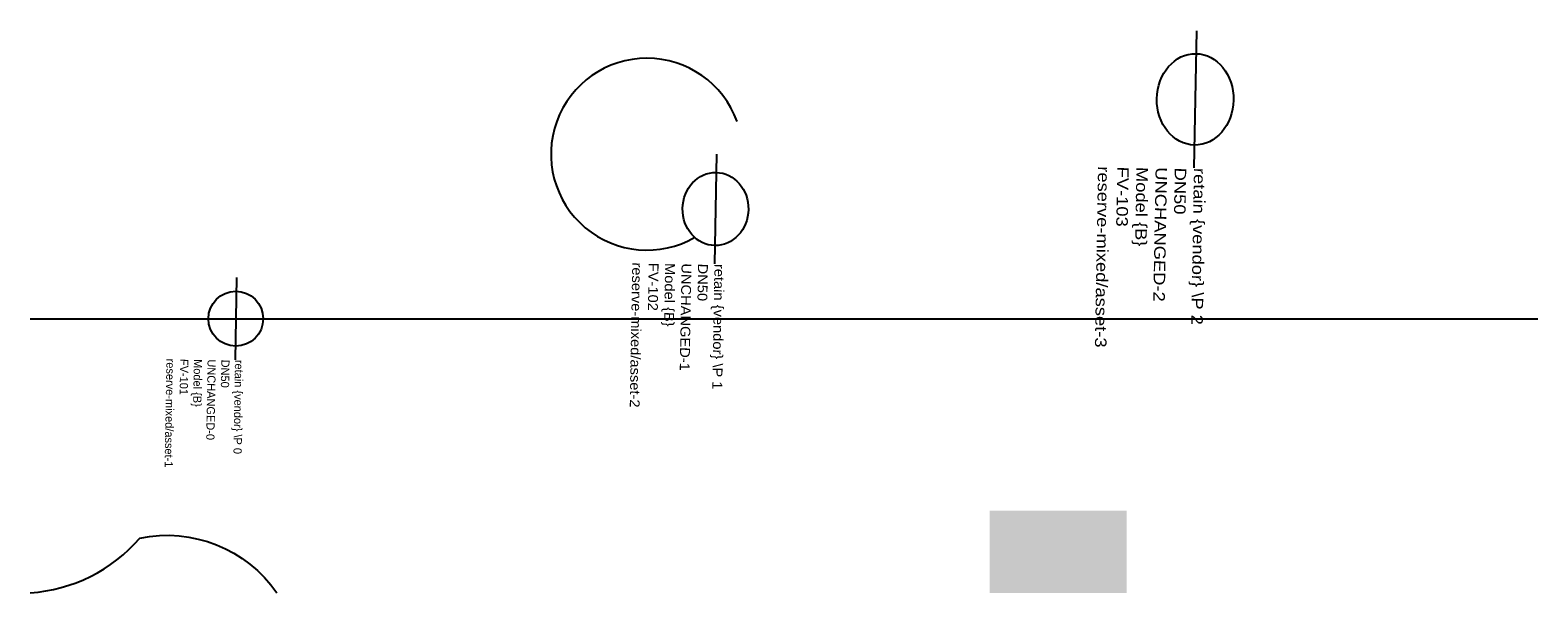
# Model space of a CAD drawing. Header units: metres. Extents: x 0 to 110, y 0 to 41.
import ezdxf

# ---------------------------------------------------------------- set-up
doc = ezdxf.new("R2010")
doc.units = ezdxf.units.M
doc.layers.add('LABEL', color=2, linetype='Continuous')
doc.layers.add('PIPE', color=3, linetype='Continuous')

# ---------------------------------------------------------------- blocks, each defined once
blk = doc.blocks.new('ASSET')
blk.add_line((-3, 0), (3, 0))
blk.add_circle((0, 0), 2)
at = {"layer": 'LABEL'}
for tag, p in [('VENDOR_PRIVATE', (3, 0)), ('SIZE', (3, -1)), ('SERIAL', (3, -2)), ('MODEL', (3, -3)), ('TAG', (3, -4)), ('ICT_ID', (3, -5))]:
    blk.add_attdef(tag, p, '', height=0.6, dxfattribs=at)

msp = doc.modelspace()

# ---------------------------------------------------------------- hatches: boundary and pattern name
msp.add_hatch(color=5).paths.add_polyline_path([(70, 0), (80, 0), (80, 6), (70, 6)])

# ---------------------------------------------------------------- linework, layer by layer
msp.add_lwpolyline([(0, 0, 0.2), (8, 4, -0.3), (18, 0)], format="xyb")
msp.add_arc((45, 32), 7, 20, 300)
at = {"layer": 'PIPE'}
msp.add_line((0, 20), (110, 20), dxfattribs=at)

# ---------------------------------------------------------------- block references
at = {"layer": 'PIPE', "rotation": 269}
for p, xscale, yscale, values in [((85, 36), 1.6666666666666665, 1.4, {'VENDOR_PRIVATE': 'retain {vendor} \\P 2', 'SIZE': 'DN50', 'SERIAL': 'UNCHANGED-2', 'MODEL': 'Model {B}', 'TAG': 'FV-103', 'ICT_ID': 'reserve-mixed/asset-3'}), ((50, 28), 1.3333333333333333, 1.2, {'VENDOR_PRIVATE': 'retain {vendor} \\P 1', 'SIZE': 'DN50', 'SERIAL': 'UNCHANGED-1', 'MODEL': 'Model {B}', 'TAG': 'FV-102', 'ICT_ID': 'reserve-mixed/asset-2'})]:
    msp.add_blockref('ASSET', p, dxfattribs=dict(at, xscale=xscale, yscale=yscale)).add_auto_attribs(values)
msp.add_blockref('ASSET', (15, 20), dxfattribs=at).add_auto_attribs({'VENDOR_PRIVATE': 'retain {vendor} \\P 0', 'SIZE': 'DN50', 'SERIAL': 'UNCHANGED-0', 'MODEL': 'Model {B}', 'TAG': 'FV-101', 'ICT_ID': 'reserve-mixed/asset-1'})

doc.saveas('drawing.dxf')
